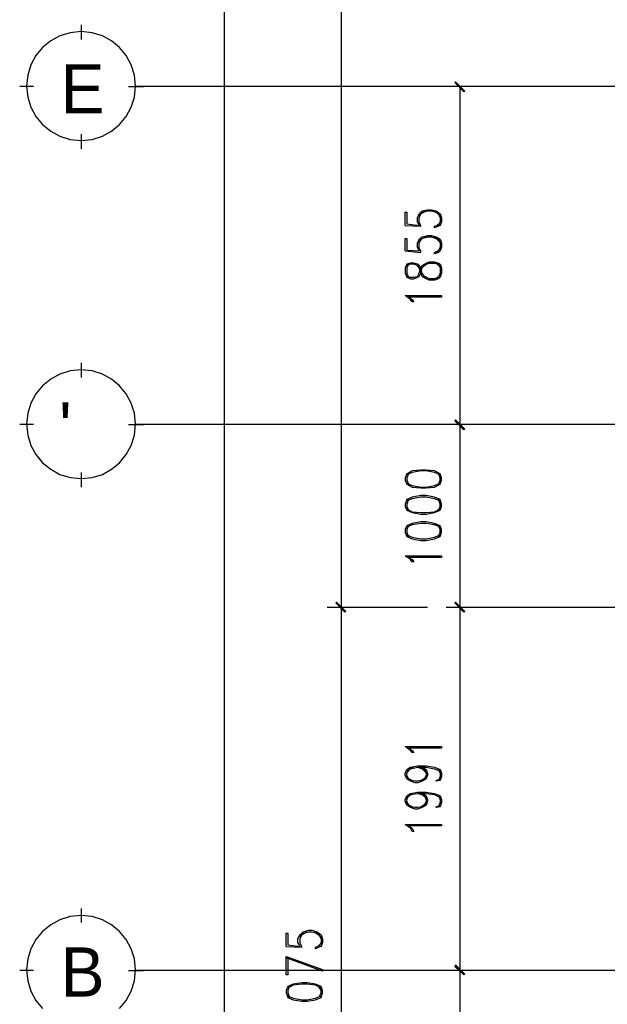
# Model space of a CAD drawing. Header units: millimetres. Extents: x 0 to 420, y 0 to 297.
# Tile 35 of 68: x 210 to 242, y 102 to 156. Entities that reach past the tile are written whole.
import ezdxf

# ---------------------------------------------------------------- set-up
doc = ezdxf.new("R2010")
doc.units = ezdxf.units.MM
for name, color, linetype in [('FILL_000000', 7, 'Continuous'), ('LINE_000000', 7, 'Continuous'), ('TEXT', 7, 'Continuous')]:
    doc.layers.add(name, color=color, linetype=linetype)

msp = doc.modelspace()

# ---------------------------------------------------------------- hatches: boundary and pattern name
at = {"layer": 'FILL_000000'}
h = msp.add_hatch(color=7, dxfattribs=at)
h.dxf.hatch_style = 1
h.paths.add_polyline_path([(234.357, 152.4), (233.807, 152.866), (233.849, 152.908), (234.357, 152.4)])
h = msp.add_hatch(color=7, dxfattribs=at)
h.dxf.hatch_style = 1
h.paths.add_polyline_path([(234.315, 152.358), (234.357, 152.4), (233.807, 152.866), (234.315, 152.358)])
h = msp.add_hatch(color=7, dxfattribs=at)
h.dxf.hatch_style = 1
h.paths.add_polyline_path([(234.357, 133.858), (233.807, 134.324), (233.849, 134.366), (234.357, 133.858)])
h = msp.add_hatch(color=7, dxfattribs=at)
h.dxf.hatch_style = 1
h.paths.add_polyline_path([(233.849, 134.366), (233.807, 134.324), (234.357, 133.858), (233.849, 134.366)])
h = msp.add_hatch(color=7, dxfattribs=at)
h.dxf.hatch_style = 1
h.paths.add_polyline_path([(234.315, 133.816), (234.357, 133.858), (233.807, 134.324), (234.315, 133.816)])
h = msp.add_hatch(color=7, dxfattribs=at)
h.dxf.hatch_style = 1
h.paths.add_polyline_path([(233.807, 134.324), (234.357, 133.858), (234.315, 133.816), (233.807, 134.324)])
h = msp.add_hatch(color=7, dxfattribs=at)
h.dxf.hatch_style = 1
h.paths.add_polyline_path([(227.33, 124.375), (227.288, 124.333), (227.838, 123.867), (227.33, 124.375)])
h = msp.add_hatch(color=7, dxfattribs=at)
h.dxf.hatch_style = 1
h.paths.add_polyline_path([(227.838, 123.867), (227.288, 124.333), (227.33, 124.375), (227.838, 123.867)])
h = msp.add_hatch(color=7, dxfattribs=at)
h.dxf.hatch_style = 1
h.paths.add_polyline_path([(227.288, 124.333), (227.838, 123.867), (227.796, 123.825), (227.288, 124.333)])
h = msp.add_hatch(color=7, dxfattribs=at)
h.dxf.hatch_style = 1
h.paths.add_polyline_path([(227.796, 123.825), (227.838, 123.867), (227.288, 124.333), (227.796, 123.825)])
h = msp.add_hatch(color=7, dxfattribs=at)
h.dxf.hatch_style = 1
h.paths.add_polyline_path([(234.357, 123.867), (233.807, 124.333), (233.849, 124.375), (234.357, 123.867)])
h = msp.add_hatch(color=7, dxfattribs=at)
h.dxf.hatch_style = 1
h.paths.add_polyline_path([(233.849, 124.375), (233.807, 124.333), (234.357, 123.867), (233.849, 124.375)])
h = msp.add_hatch(color=7, dxfattribs=at)
h.dxf.hatch_style = 1
h.paths.add_polyline_path([(234.315, 123.825), (234.357, 123.867), (233.807, 124.333), (234.315, 123.825)])
h = msp.add_hatch(color=7, dxfattribs=at)
h.dxf.hatch_style = 1
h.paths.add_polyline_path([(233.807, 124.333), (234.357, 123.867), (234.315, 123.825), (233.807, 124.333)])
h = msp.add_hatch(color=7, dxfattribs=at)
h.dxf.hatch_style = 1
h.paths.add_polyline_path([(234.357, 103.971), (233.807, 104.394), (233.849, 104.479), (234.357, 103.971)])
h = msp.add_hatch(color=7, dxfattribs=at)
h.dxf.hatch_style = 1
h.paths.add_polyline_path([(233.849, 104.479), (233.807, 104.394), (234.357, 103.971), (233.849, 104.479)])
h = msp.add_hatch(color=7, dxfattribs=at)
h.dxf.hatch_style = 1
h.paths.add_polyline_path([(234.315, 103.928), (234.357, 103.971), (233.807, 104.394), (234.315, 103.928)])
h = msp.add_hatch(color=7, dxfattribs=at)
h.dxf.hatch_style = 1
h.paths.add_polyline_path([(233.807, 104.394), (234.357, 103.971), (234.315, 103.928), (233.807, 104.394)])

# ---------------------------------------------------------------- linework, layer by layer
at = {"layer": 'LINE_000000', "lineweight": 25}
for p, q in [((221.192, 83.354), (221.192, 243.332)), ((227.584, 203.327), (227.584, 124.079)), ((213.36, 155.236), (213.36, 156.041)), ((210.735, 152.654), (209.973, 152.654)), ((215.942, 152.654), (216.747, 152.654)), ((315.172, 152.654), (216.366, 152.654)), ((240.834, 152.654), (233.341, 152.654)), ((234.103, 134.112), (234.103, 152.654)), ((213.36, 149.225), (213.36, 150.029)), ((231.098, 145.034), (231.944, 144.992)), ((233.003, 145.203), (232.791, 144.992)), ((231.098, 143.637), (231.944, 143.552)), ((233.003, 143.764), (232.791, 143.552)), ((233.003, 142.748), (232.791, 142.96)), ((232.791, 142.113), (233.003, 142.325)), ((213.36, 136.694), (213.36, 137.499)), ((210.735, 134.112), (209.973, 134.112)), ((215.942, 134.112), (216.747, 134.112)), ((335.28, 134.112), (216.366, 134.112)), ((241.808, 134.112), (233.341, 134.112)), ((241.808, 134.112), (233.341, 134.112)), ((234.103, 124.079), (234.103, 134.112)), ((213.36, 130.683), (213.36, 131.487)), ((232.325, 124.079), (226.822, 124.079)), ((232.325, 124.079), (226.822, 124.079)), ((227.584, 124.079), (227.584, 83.354)), ((243.078, 124.079), (233.341, 124.079)), ((243.078, 124.079), (233.341, 124.079)), ((234.103, 104.182), (234.103, 124.079)), ((213.36, 106.807), (213.36, 107.569)), ((224.578, 105.495), (225.425, 105.452)), ((226.483, 105.664), (226.272, 105.452)), ((210.735, 104.182), (209.973, 104.182)), ((215.942, 104.182), (216.747, 104.182)), ((318.77, 104.182), (216.366, 104.182)), ((241.808, 104.182), (233.341, 104.182)), ((241.808, 104.182), (233.341, 104.182)), ((234.103, 83.354), (234.103, 104.182))]:
    msp.add_line(p, q, dxfattribs=at)
for points in [[(216.323, 152.675), (216.263, 153.277), (216.089, 153.837), (215.814, 154.344), (215.449, 154.786), (215.007, 155.15), (214.501, 155.425), (213.94, 155.599), (213.339, 155.66), (212.737, 155.599), (212.177, 155.425), (211.67, 155.15), (211.228, 154.786), (210.864, 154.344), (210.589, 153.837), (210.415, 153.277), (210.354, 152.675), (210.415, 152.074), (210.589, 151.513), (210.864, 151.007), (211.228, 150.565), (211.67, 150.2), (212.177, 149.925), (212.737, 149.751), (213.339, 149.691), (213.94, 149.751), (214.501, 149.925), (215.007, 150.2), (215.449, 150.565), (215.814, 151.007), (216.089, 151.513), (216.263, 152.074), (216.323, 152.675)], [(231.098, 142.409), (231.182, 142.198), (231.394, 142.113), (231.563, 142.113), (231.775, 142.198), (231.86, 142.24), (231.944, 142.409), (232.029, 142.706), (232.156, 142.833), (232.241, 142.917), (232.41, 142.96), (232.706, 142.96), (232.918, 142.917), (233.003, 142.706), (233.003, 142.409), (232.918, 142.198), (232.706, 142.113), (232.41, 142.113), (232.241, 142.198), (232.156, 142.24), (232.029, 142.409), (231.944, 142.706), (231.86, 142.833), (231.775, 142.917), (231.563, 142.96), (231.394, 142.96), (231.182, 142.917), (231.098, 142.706), (231.098, 142.409)], [(233.087, 141.182), (233.087, 141.097), (231.267, 141.097), (231.479, 140.97), (231.563, 140.843), (231.479, 140.843), (231.394, 140.97), (231.098, 141.182), (233.087, 141.182)], [(216.323, 134.133), (216.263, 134.735), (216.089, 135.295), (215.814, 135.802), (215.449, 136.244), (215.007, 136.608), (214.501, 136.883), (213.94, 137.057), (213.339, 137.118), (212.737, 137.057), (212.177, 136.883), (211.67, 136.608), (211.228, 136.244), (210.864, 135.802), (210.589, 135.295), (210.415, 134.735), (210.354, 134.133), (210.415, 133.532), (210.589, 132.971), (210.864, 132.465), (211.228, 132.023), (211.67, 131.658), (212.177, 131.383), (212.737, 131.209), (213.339, 131.149), (213.94, 131.209), (214.501, 131.383), (215.007, 131.658), (215.449, 132.023), (215.814, 132.465), (216.089, 132.971), (216.263, 133.532), (216.323, 134.133)], [(231.098, 131.064), (231.182, 130.852), (231.479, 130.683), (231.944, 130.641), (232.241, 130.641), (232.706, 130.683), (233.003, 130.852), (233.087, 131.064), (233.087, 131.191), (233.003, 131.403), (232.706, 131.572), (232.241, 131.614), (231.944, 131.614), (231.479, 131.572), (231.182, 131.403), (231.098, 131.191), (231.098, 131.064)], [(231.098, 129.625), (231.182, 129.413), (231.479, 129.286), (231.944, 129.201), (232.241, 129.201), (232.706, 129.286), (233.003, 129.413), (233.087, 129.625), (233.087, 129.752), (233.003, 130.006), (232.706, 130.133), (232.241, 130.217), (231.944, 130.217), (231.479, 130.133), (231.182, 130.006), (231.098, 129.752), (231.098, 129.625)], [(231.098, 128.185), (231.182, 127.974), (231.479, 127.847), (231.944, 127.762), (232.241, 127.762), (232.706, 127.847), (233.003, 127.974), (233.087, 128.185), (233.087, 128.355), (233.003, 128.566), (232.706, 128.693), (232.241, 128.778), (231.944, 128.778), (231.479, 128.693), (231.182, 128.566), (231.098, 128.355), (231.098, 128.185)], [(233.087, 126.915), (233.087, 126.831), (231.267, 126.831), (231.479, 126.704), (231.563, 126.577), (231.479, 126.577), (231.394, 126.704), (231.098, 126.915), (233.087, 126.915)], [(233.087, 116.459), (233.087, 116.374), (231.267, 116.374), (231.479, 116.247), (231.563, 116.12), (231.479, 116.12), (231.394, 116.247), (231.098, 116.459), (233.087, 116.459)], [(233.087, 112.183), (233.087, 112.099), (231.267, 112.099), (231.479, 111.972), (231.563, 111.802), (231.479, 111.802), (231.394, 111.972), (231.098, 112.183), (233.087, 112.183)], [(224.578, 102.955), (224.663, 102.701), (224.959, 102.574), (225.425, 102.489), (225.721, 102.489), (226.187, 102.574), (226.483, 102.701), (226.568, 102.955), (226.568, 103.082), (226.483, 103.293), (226.187, 103.42), (225.721, 103.505), (225.425, 103.505), (224.959, 103.42), (224.663, 103.293), (224.578, 103.082), (224.578, 102.955)]]:
    msp.add_lwpolyline(points, close=True, dxfattribs=at)
at = {"layer": 'LINE_000000', "lineweight": 0}
for points in [[(234.357, 152.4), (233.807, 152.866), (233.849, 152.908), (234.357, 152.4)], [(234.315, 152.358), (234.357, 152.4), (233.807, 152.866), (234.315, 152.358)], [(234.357, 133.858), (233.807, 134.324), (233.849, 134.366), (234.357, 133.858)], [(233.849, 134.366), (233.807, 134.324), (234.357, 133.858), (233.849, 134.366)], [(234.315, 133.816), (234.357, 133.858), (233.807, 134.324), (234.315, 133.816)], [(233.807, 134.324), (234.357, 133.858), (234.315, 133.816), (233.807, 134.324)], [(227.33, 124.375), (227.288, 124.333), (227.838, 123.867), (227.33, 124.375)], [(227.838, 123.867), (227.288, 124.333), (227.33, 124.375), (227.838, 123.867)], [(227.288, 124.333), (227.838, 123.867), (227.796, 123.825), (227.288, 124.333)], [(227.796, 123.825), (227.838, 123.867), (227.288, 124.333), (227.796, 123.825)], [(234.357, 123.867), (233.807, 124.333), (233.849, 124.375), (234.357, 123.867)], [(233.849, 124.375), (233.807, 124.333), (234.357, 123.867), (233.849, 124.375)], [(234.315, 123.825), (234.357, 123.867), (233.807, 124.333), (234.315, 123.825)], [(233.807, 124.333), (234.357, 123.867), (234.315, 123.825), (233.807, 124.333)], [(234.357, 103.971), (233.807, 104.394), (233.849, 104.479), (234.357, 103.971)], [(233.849, 104.479), (233.807, 104.394), (234.357, 103.971), (233.849, 104.479)], [(234.315, 103.928), (234.357, 103.971), (233.807, 104.394), (234.315, 103.928)], [(233.807, 104.394), (234.357, 103.971), (234.315, 103.928), (233.807, 104.394)]]:
    msp.add_lwpolyline(points, close=True, dxfattribs=at)
at = {"layer": 'LINE_000000', "lineweight": 25}
for points in [[(231.098, 145.034), (231.098, 145.754), (231.182, 145.754), (231.182, 145.119), (231.86, 145.034), (231.775, 145.246), (231.775, 145.457), (231.86, 145.669), (232.029, 145.838), (232.325, 145.881), (232.537, 145.881), (232.791, 145.838), (233.003, 145.669), (233.087, 145.457), (233.087, 145.246), (233.003, 145.034), (232.918, 144.992), (232.706, 144.907), (232.706, 144.992)], [(231.944, 144.992), (231.944, 145.034), (231.86, 145.203), (231.86, 145.457), (231.944, 145.669), (232.241, 145.838)], [(231.86, 145.542), (232.029, 145.754), (232.325, 145.838), (232.537, 145.838), (232.791, 145.754), (233.003, 145.542)], [(232.622, 145.838), (232.918, 145.669), (233.003, 145.457), (233.003, 145.246), (232.918, 145.034), (232.706, 144.992)], [(231.098, 143.637), (231.098, 144.314), (231.182, 144.314), (231.182, 143.679), (231.86, 143.637), (231.775, 143.849), (231.775, 144.06), (231.86, 144.272), (232.029, 144.399), (232.325, 144.484), (232.537, 144.484), (232.791, 144.399), (233.003, 144.272), (233.087, 144.06), (233.087, 143.849), (233.003, 143.637), (232.918, 143.552), (232.706, 143.468), (232.706, 143.552)], [(231.944, 143.552), (231.944, 143.637), (231.86, 143.764), (231.86, 144.06), (231.944, 144.272), (232.241, 144.399)], [(231.86, 144.103), (232.029, 144.314), (232.325, 144.399), (232.537, 144.399), (232.791, 144.314), (233.003, 144.103)], [(232.622, 144.399), (232.918, 144.272), (233.003, 144.06), (233.003, 143.849), (232.918, 143.637), (232.706, 143.552)], [(231.182, 142.24), (231.394, 142.198), (231.563, 142.198), (231.775, 142.24), (231.86, 142.409), (231.944, 142.706), (232.029, 142.833), (232.241, 142.96), (232.41, 143.044), (232.706, 143.044), (232.918, 142.96), (233.003, 142.917), (233.087, 142.706), (233.087, 142.409), (233.003, 142.198), (232.918, 142.113), (232.706, 142.028), (232.41, 142.028), (232.241, 142.113), (232.029, 142.24), (231.944, 142.409), (231.86, 142.706), (231.775, 142.833), (231.563, 142.917), (231.394, 142.917), (231.182, 142.833)], [(231.267, 142.917), (231.182, 142.706), (231.182, 142.409), (231.267, 142.198)], [(233.003, 131.36), (232.706, 131.487), (232.241, 131.572), (231.944, 131.572), (231.479, 131.487), (231.182, 131.36)], [(231.267, 131.403), (231.182, 131.191), (231.182, 131.064), (231.267, 130.852)], [(232.918, 130.852), (233.003, 131.064), (233.003, 131.191), (232.918, 131.403)], [(231.182, 130.895), (231.479, 130.768), (231.944, 130.683), (232.241, 130.683), (232.706, 130.768), (233.003, 130.895)], [(233.003, 129.921), (232.706, 130.048), (232.241, 130.133), (231.944, 130.133), (231.479, 130.048), (231.182, 129.921)], [(231.267, 130.006), (231.182, 129.752), (231.182, 129.625), (231.267, 129.413)], [(232.918, 129.413), (233.003, 129.625), (233.003, 129.752), (232.918, 130.006)], [(231.182, 129.498), (231.479, 129.328), (231.944, 129.286), (232.241, 129.286), (232.706, 129.328), (233.003, 129.498)], [(233.003, 128.482), (232.706, 128.609), (232.241, 128.693), (231.944, 128.693), (231.479, 128.609), (231.182, 128.482)], [(231.267, 128.566), (231.182, 128.355), (231.182, 128.185), (231.267, 127.974)], [(232.918, 127.974), (233.003, 128.185), (233.003, 128.355), (232.918, 128.566)], [(231.182, 128.058), (231.479, 127.931), (231.944, 127.847), (232.241, 127.847), (232.706, 127.931), (233.003, 128.058)], [(232.029, 115.316), (232.241, 115.189), (232.325, 114.977), (232.325, 114.893), (232.241, 114.681), (232.029, 114.554), (231.775, 114.469), (231.648, 114.469), (231.394, 114.554), (231.182, 114.681), (231.098, 114.893), (231.098, 114.977), (231.182, 115.189), (231.394, 115.316), (231.775, 115.401), (232.241, 115.401), (232.706, 115.316), (233.003, 115.189), (233.087, 114.977), (233.087, 114.808), (233.003, 114.596), (232.791, 114.554), (232.791, 114.596), (233.003, 114.681)], [(231.563, 114.554), (231.267, 114.681), (231.182, 114.893), (231.182, 114.977), (231.267, 115.189), (231.563, 115.316)], [(231.182, 115.02), (231.394, 115.231), (231.775, 115.316), (232.241, 115.316), (232.706, 115.231), (233.003, 115.104)], [(231.775, 115.316), (232.029, 115.231), (232.241, 115.02)], [(231.86, 115.316), (232.156, 115.189), (232.241, 114.977), (232.241, 114.893), (232.156, 114.681), (231.86, 114.554)], [(232.918, 115.189), (233.003, 114.977), (233.003, 114.808), (232.918, 114.596)], [(232.241, 114.808), (232.029, 114.596), (231.775, 114.554), (231.648, 114.554), (231.394, 114.596), (231.182, 114.808)], [(232.029, 113.877), (232.241, 113.75), (232.325, 113.538), (232.325, 113.453), (232.241, 113.242), (232.029, 113.115), (231.775, 113.03), (231.648, 113.03), (231.394, 113.115), (231.182, 113.242), (231.098, 113.453), (231.098, 113.538), (231.182, 113.75), (231.394, 113.877), (231.775, 113.961), (232.241, 113.961), (232.706, 113.877), (233.003, 113.75), (233.087, 113.538), (233.087, 113.411), (233.003, 113.157), (232.791, 113.115), (232.791, 113.157), (233.003, 113.242)], [(231.563, 113.115), (231.267, 113.242), (231.182, 113.453), (231.182, 113.538), (231.267, 113.75), (231.563, 113.877)], [(231.182, 113.623), (231.394, 113.834), (231.775, 113.877), (232.241, 113.877), (232.706, 113.834), (233.003, 113.665)], [(232.241, 113.411), (232.029, 113.157), (231.775, 113.115), (231.648, 113.115), (231.394, 113.157), (231.182, 113.411)], [(231.775, 113.877), (232.029, 113.834), (232.241, 113.623)], [(231.86, 113.877), (232.156, 113.75), (232.241, 113.538), (232.241, 113.453), (232.156, 113.242), (231.86, 113.115)], [(232.918, 113.75), (233.003, 113.538), (233.003, 113.411), (232.918, 113.157)], [(215.449, 102.093), (215.814, 102.535), (216.089, 103.042), (216.263, 103.602), (216.323, 104.204), (216.323, 104.204), (216.263, 104.805), (216.089, 105.365), (215.814, 105.872), (215.449, 106.314), (215.007, 106.678), (214.501, 106.953), (213.94, 107.127), (213.339, 107.188), (212.737, 107.127), (212.177, 106.953), (211.67, 106.678), (211.228, 106.314), (210.864, 105.872), (210.589, 105.365), (210.415, 104.805), (210.354, 104.204), (210.415, 103.602), (210.589, 103.042), (210.864, 102.535), (211.228, 102.093)], [(224.578, 105.495), (224.578, 106.214), (224.663, 106.214), (224.663, 105.579), (225.34, 105.495), (225.213, 105.706), (225.213, 105.918), (225.34, 106.13), (225.51, 106.299), (225.806, 106.384), (225.975, 106.384), (226.272, 106.299), (226.483, 106.13), (226.568, 105.918), (226.568, 105.706), (226.483, 105.495), (226.356, 105.452), (226.187, 105.368), (226.187, 105.452)], [(225.425, 105.452), (225.425, 105.495), (225.34, 105.664), (225.34, 105.918), (225.425, 106.13), (225.721, 106.299)], [(225.34, 106.003), (225.51, 106.214), (225.806, 106.299), (225.975, 106.299), (226.272, 106.214), (226.483, 106.003)], [(226.102, 106.299), (226.356, 106.13), (226.483, 105.918), (226.483, 105.706), (226.356, 105.495), (226.187, 105.452)], [(224.663, 104.86), (224.663, 103.928), (224.578, 103.928), (224.578, 104.944), (226.568, 104.225), (226.568, 104.14), (224.578, 104.86)], [(226.483, 103.209), (226.187, 103.378), (225.721, 103.42), (225.425, 103.42), (224.959, 103.378), (224.663, 103.209)], [(224.748, 103.293), (224.663, 103.082), (224.663, 102.955), (224.748, 102.701)], [(226.356, 102.701), (226.483, 102.955), (226.483, 103.082), (226.356, 103.293)], [(224.663, 102.785), (224.959, 102.658), (225.425, 102.574), (225.721, 102.574), (226.187, 102.658), (226.483, 102.785)]]:
    msp.add_lwpolyline(points, dxfattribs=at)

# ---------------------------------------------------------------- texts
at = {"layer": 'TEXT'}
for s, p in [('E', (212.217, 151.172)), ("'", (212.132, 132.63)), ('B', (212.217, 102.743))]:
    msp.add_text(s, height=2.699, dxfattribs=at).set_placement(p)

doc.saveas('drawing.dxf')
